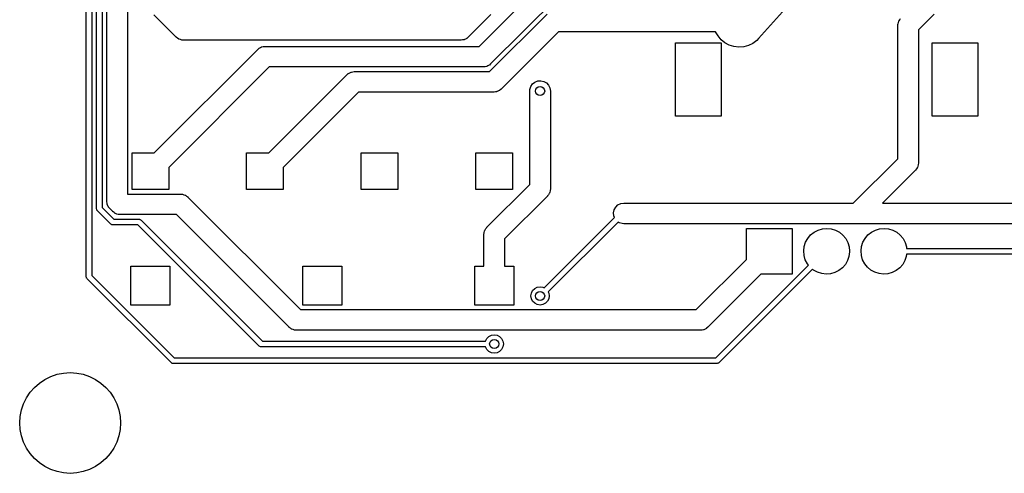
# Model space of a CAD drawing. Extents: x 124.3 to 210.2, y -114.7 to -26.3.
# Tile 1 of 9: x 124.3 to 167.2, y -114.7 to -94.9. Entities that reach past the tile are written whole.
import ezdxf

# ---------------------------------------------------------------- set-up
doc = ezdxf.new("R2010")
doc.units = 0
doc.layers.add('BLACK', color=7, linetype='CONTINUOUS')

msp = doc.modelspace()

# ---------------------------------------------------------------- linework, layer by layer
at = {"layer": 'BLACK', "linetype": 'CONTINUOUS'}
for p, q in [((127.2, -106.11), (127.2, -32.8311)), ((127.45, -32.8829), (127.45, -106.058)), ((127.65, -103.141), (127.65, -34.159)), ((127.9, -34.2108), (127.9, -103.089)), ((128.1, -102.82), (128.1, -73.684)), ((129, -73.684), (129, -102.5)), ((144.34, -96.05), (153.208, -87.1818)), ((153.712, -87.95), (144.844, -96.8182)), ((157.837, -94.2513), (156.527, -95.7113)), ((131.132, -95.6482), (130.148, -94.6648)), ((144.854, -94.6626), (143.868, -95.6482)), ((144.795, -97.15), (147.303, -94.6418)), ((162.657, -94.9344), (162.693, -94.8862)), ((162.693, -94.8862), (162.727, -94.837)), ((164.191, -94.6459), (163.505, -95.3314)), ((162.605, -95.145), (162.611, -95.0746)), ((162.605, -100.959), (162.605, -95.145)), ((162.611, -95.0746), (162.613, -95.0678)), ((162.613, -95.0607), (162.633, -95.0042)), ((162.613, -95.0678), (162.613, -95.0607)), ((162.633, -95.0042), (162.651, -94.947)), ((162.651, -94.947), (162.655, -94.9412)), ((162.655, -94.9412), (162.657, -94.9344)), ((163.505, -95.3314), (163.505, -101.145)), ((131.138, -95.6524), (131.132, -95.6482)), ((131.142, -95.658), (131.138, -95.6524)), ((131.191, -95.6921), (131.142, -95.658)), ((131.239, -95.7277), (131.191, -95.6921)), ((131.246, -95.7301), (131.239, -95.7277)), ((131.252, -95.7341), (131.246, -95.7301)), ((131.309, -95.7522), (131.252, -95.7341)), ((131.366, -95.772), (131.309, -95.7522)), ((131.373, -95.7723), (131.366, -95.772)), ((131.38, -95.7745), (131.373, -95.7723)), ((131.45, -95.78), (131.38, -95.7745)), ((143.623, -95.769), (143.564, -95.7798)), ((143.682, -95.7601), (143.623, -95.769)), ((143.689, -95.757), (143.682, -95.7601)), ((143.696, -95.7557), (143.689, -95.757)), ((143.749, -95.7281), (143.696, -95.7557)), ((143.803, -95.7022), (143.749, -95.7281)), ((143.808, -95.6973), (143.803, -95.7022)), ((143.815, -95.6941), (143.808, -95.6973)), ((143.868, -95.6482), (143.815, -95.6941)), ((147.808, -95.41), (145.3, -97.9182)), ((154.659, -95.41), (147.808, -95.41)), ((154.762, -95.5956), (154.659, -95.41)), ((154.899, -95.7596), (154.762, -95.5956)), ((155.064, -95.8949), (154.899, -95.7596)), ((156.527, -95.7113), (156.45, -95.7894)), ((130.164, -100.7), (134.682, -96.1818)), ((143.55, -95.78), (131.45, -95.78)), ((134.682, -96.1818), (134.735, -96.1359)), ((134.735, -96.1359), (134.742, -96.1327)), ((134.742, -96.1327), (134.747, -96.1278)), ((134.747, -96.1278), (134.801, -96.1019)), ((134.801, -96.1019), (134.854, -96.0743)), ((134.854, -96.0743), (134.861, -96.073)), ((134.861, -96.073), (134.868, -96.0699)), ((134.868, -96.0699), (134.927, -96.061)), ((134.927, -96.061), (134.986, -96.0502)), ((134.986, -96.0502), (134.993, -96.0511)), ((134.993, -96.0511), (135, -96.05)), ((135, -96.05), (144.34, -96.05)), ((143.557, -95.7789), (143.55, -95.78)), ((143.564, -95.7798), (143.557, -95.7789)), ((152.9, -99.1), (152.9, -95.9)), ((152.9, -95.9), (154.9, -95.9)), ((154.9, -95.9), (154.9, -99.1)), ((155.252, -95.9963), (155.064, -95.8949)), ((155.456, -96.0604), (155.252, -95.9963)), ((155.668, -96.0848), (155.456, -96.0604)), ((155.881, -96.0686), (155.668, -96.0848)), ((156.088, -96.0124), (155.881, -96.0686)), ((156.279, -95.9182), (156.088, -96.0124)), ((156.45, -95.7894), (156.279, -95.9182)), ((164.1, -99.1), (164.1, -95.9)), ((164.1, -95.9), (166.1, -95.9)), ((166.1, -95.9), (166.1, -99.1)), ((135.186, -96.95), (130.8, -101.336)), ((144.526, -96.95), (135.186, -96.95)), ((144.533, -96.9489), (144.526, -96.95)), ((144.54, -96.9498), (144.533, -96.9489)), ((144.599, -96.939), (144.54, -96.9498)), ((144.658, -96.9301), (144.599, -96.939)), ((144.665, -96.927), (144.658, -96.9301)), ((144.672, -96.9257), (144.665, -96.927)), ((144.725, -96.8981), (144.672, -96.9257)), ((144.779, -96.8722), (144.725, -96.8981)), ((144.784, -96.8673), (144.779, -96.8722)), ((144.791, -96.8641), (144.784, -96.8673)), ((144.844, -96.8182), (144.791, -96.8641)), ((135.164, -100.7), (138.582, -97.2818)), ((138.582, -97.2818), (138.635, -97.236)), ((138.635, -97.236), (138.642, -97.2327)), ((138.642, -97.2327), (138.647, -97.2278)), ((138.647, -97.2278), (138.701, -97.2019)), ((138.701, -97.2019), (138.754, -97.1743)), ((138.754, -97.1743), (138.761, -97.173)), ((138.761, -97.173), (138.768, -97.1699)), ((138.768, -97.1699), (138.827, -97.161)), ((138.827, -97.161), (138.886, -97.1502)), ((138.886, -97.1502), (138.893, -97.1511)), ((138.893, -97.1511), (138.9, -97.15)), ((138.9, -97.15), (144.795, -97.15)), ((145.3, -97.9182), (145.246, -97.9641)), ((146.556, -97.9296), (146.596, -97.802)), ((146.596, -97.802), (146.672, -97.692)), ((146.672, -97.692), (146.777, -97.6091)), ((146.777, -97.6091), (146.902, -97.5608)), ((146.902, -97.5608), (147.035, -97.5514)), ((147.035, -97.5514), (147.166, -97.5816)), ((147.166, -97.5816), (147.281, -97.6488)), ((147.281, -97.6488), (147.372, -97.7471)), ((147.372, -97.7471), (147.43, -97.8677)), ((147.43, -97.8677), (147.45, -98)), ((139.086, -98.05), (135.8, -101.336)), ((144.982, -98.05), (139.086, -98.05)), ((144.989, -98.0489), (144.982, -98.05)), ((144.996, -98.0498), (144.989, -98.0489)), ((145.055, -98.039), (144.996, -98.0498)), ((145.114, -98.0301), (145.055, -98.039)), ((145.12, -98.027), (145.114, -98.0301)), ((145.127, -98.0257), (145.12, -98.027)), ((145.181, -97.9981), (145.127, -98.0257)), ((145.235, -97.9722), (145.181, -97.9981)), ((145.24, -97.9674), (145.235, -97.9722)), ((145.246, -97.9641), (145.24, -97.9674)), ((146.55, -98), (146.556, -97.9296)), ((146.55, -102.084), (146.55, -98)), ((147.45, -98), (147.45, -102.27)), ((154.9, -99.1), (152.9, -99.1)), ((166.1, -99.1), (164.1, -99.1)), ((129.2, -102.3), (129.2, -100.7)), ((129.2, -100.7), (130.164, -100.7)), ((134.2, -102.3), (134.2, -100.7)), ((134.2, -100.7), (135.164, -100.7)), ((139.2, -102.3), (139.2, -100.7)), ((139.2, -100.7), (140.8, -100.7)), ((140.8, -100.7), (140.8, -102.3)), ((144.2, -102.3), (144.2, -100.7)), ((144.2, -100.7), (145.8, -100.7)), ((145.8, -100.7), (145.8, -102.3)), ((130.8, -101.336), (130.8, -102.3)), ((135.8, -101.336), (135.8, -102.3)), ((160.664, -102.9), (162.605, -100.959)), ((163.453, -101.356), (163.417, -101.404)), ((163.455, -101.349), (163.453, -101.356)), ((163.459, -101.343), (163.455, -101.349)), ((163.477, -101.286), (163.459, -101.343)), ((163.497, -101.229), (163.477, -101.286)), ((163.499, -101.215), (163.497, -101.222)), ((163.497, -101.222), (163.497, -101.229)), ((163.505, -101.145), (163.499, -101.215)), ((163.373, -101.463), (161.936, -102.9)), ((163.377, -101.457), (163.373, -101.463)), ((163.383, -101.453), (163.377, -101.457)), ((163.417, -101.404), (163.383, -101.453)), ((144.682, -103.952), (146.55, -102.084)), ((129, -102.5), (131.32, -102.5)), ((130.8, -102.3), (129.2, -102.3)), ((131.32, -102.5), (131.39, -102.506)), ((131.39, -102.506), (131.397, -102.508)), ((131.397, -102.508), (131.404, -102.508)), ((131.404, -102.508), (131.461, -102.528)), ((131.461, -102.528), (131.518, -102.546)), ((131.518, -102.546), (131.524, -102.55)), ((131.524, -102.55), (131.531, -102.552)), ((131.531, -102.552), (131.579, -102.588)), ((131.579, -102.588), (131.628, -102.622)), ((131.628, -102.622), (131.632, -102.628)), ((131.632, -102.628), (131.638, -102.632)), ((131.638, -102.632), (136.556, -107.55)), ((135.8, -102.3), (134.2, -102.3)), ((140.8, -102.3), (139.2, -102.3)), ((145.8, -102.3), (144.2, -102.3)), ((147.318, -102.588), (145.45, -104.456)), ((147.322, -102.582), (147.318, -102.588)), ((147.328, -102.578), (147.322, -102.582)), ((147.362, -102.529), (147.328, -102.578)), ((147.398, -102.481), (147.362, -102.529)), ((147.4, -102.474), (147.398, -102.481)), ((147.404, -102.468), (147.4, -102.474)), ((147.422, -102.411), (147.404, -102.468)), ((147.442, -102.354), (147.422, -102.411)), ((147.444, -102.34), (147.442, -102.347)), ((147.442, -102.347), (147.442, -102.354)), ((147.45, -102.27), (147.444, -102.34)), ((128.101, -102.827), (128.1, -102.82)), ((128.1, -102.834), (128.101, -102.827)), ((128.111, -102.893), (128.1, -102.834)), ((128.12, -102.952), (128.111, -102.893)), ((128.123, -102.959), (128.12, -102.952)), ((128.124, -102.966), (128.123, -102.959)), ((128.152, -103.019), (128.124, -102.966)), ((128.178, -103.073), (128.152, -103.019)), ((128.183, -103.078), (128.178, -103.073)), ((128.186, -103.085), (128.183, -103.078)), ((150.232, -103.184), (150.299, -103.069)), ((150.299, -103.069), (150.397, -102.978)), ((150.397, -102.978), (150.518, -102.92)), ((150.518, -102.92), (150.65, -102.9)), ((150.65, -102.9), (160.664, -102.9)), ((161.936, -102.9), (178.464, -102.9)), ((127.659, -103.171), (127.65, -103.141)), ((127.665, -103.201), (127.659, -103.171)), ((127.669, -103.206), (127.665, -103.201)), ((127.67, -103.209), (127.669, -103.206)), ((127.673, -103.212), (127.67, -103.209)), ((127.687, -103.229), (127.673, -103.212)), ((128.271, -103.813), (127.687, -103.229)), ((127.9, -103.089), (128.411, -103.6)), ((128.232, -103.138), (128.186, -103.085)), ((128.362, -103.268), (128.232, -103.138)), ((128.368, -103.272), (128.362, -103.268)), ((128.372, -103.278), (128.368, -103.272)), ((128.421, -103.312), (128.372, -103.278)), ((128.469, -103.348), (128.421, -103.312)), ((128.476, -103.35), (128.469, -103.348)), ((128.482, -103.354), (128.476, -103.35)), ((128.539, -103.372), (128.482, -103.354)), ((128.596, -103.392), (128.539, -103.372)), ((128.603, -103.392), (128.596, -103.392)), ((128.61, -103.394), (128.603, -103.392)), ((128.68, -103.4), (128.61, -103.394)), ((131.134, -103.4), (128.68, -103.4)), ((136.052, -108.318), (131.134, -103.4)), ((150.201, -103.315), (150.232, -103.184)), ((150.211, -103.448), (150.201, -103.315)), ((150.243, -103.531), (150.211, -103.448)), ((128.298, -103.828), (128.271, -103.813)), ((128.323, -103.845), (128.298, -103.828)), ((128.33, -103.846), (128.323, -103.845)), ((128.332, -103.847), (128.33, -103.846)), ((128.337, -103.847), (128.332, -103.847)), ((128.359, -103.85), (128.337, -103.847)), ((129.458, -103.85), (128.359, -103.85)), ((128.411, -103.6), (129.51, -103.6)), ((134.747, -109.138), (129.458, -103.85)), ((129.51, -103.6), (129.532, -103.603)), ((129.532, -103.603), (129.537, -103.603)), ((129.537, -103.603), (129.539, -103.604)), ((129.539, -103.604), (129.546, -103.605)), ((129.546, -103.605), (129.571, -103.622)), ((129.571, -103.622), (129.598, -103.637)), ((129.598, -103.637), (134.887, -108.925)), ((147.177, -106.597), (150.243, -103.531)), ((150.405, -103.722), (147.353, -106.773)), ((150.452, -103.754), (150.405, -103.722)), ((150.58, -103.794), (150.452, -103.754)), ((150.65, -103.8), (150.58, -103.794)), ((195.563, -103.8), (150.65, -103.8)), ((144.55, -104.27), (144.556, -104.2)), ((144.55, -105.65), (144.55, -104.27)), ((144.556, -104.2), (144.558, -104.193)), ((144.558, -104.186), (144.578, -104.129)), ((144.558, -104.193), (144.558, -104.186)), ((144.578, -104.129), (144.596, -104.072)), ((144.596, -104.072), (144.6, -104.066)), ((144.6, -104.066), (144.602, -104.059)), ((144.602, -104.059), (144.638, -104.011)), ((144.638, -104.011), (144.672, -103.962)), ((144.672, -103.962), (144.678, -103.958)), ((144.678, -103.958), (144.682, -103.952)), ((156, -105.364), (156, -104)), ((156, -104), (158, -104)), ((158, -104), (158, -106)), ((158.675, -104.435), (158.8, -104.286)), ((158.8, -104.286), (158.952, -104.163)), ((158.952, -104.163), (159.125, -104.073)), ((159.125, -104.073), (159.313, -104.018)), ((159.313, -104.018), (159.507, -104)), ((159.507, -104), (159.701, -104.02)), ((159.701, -104.02), (159.888, -104.078)), ((159.888, -104.078), (160.059, -104.171)), ((160.059, -104.171), (160.21, -104.295)), ((160.21, -104.295), (160.333, -104.447)), ((161.175, -104.435), (161.3, -104.286)), ((161.3, -104.286), (161.452, -104.163)), ((161.452, -104.163), (161.625, -104.073)), ((161.625, -104.073), (161.813, -104.018)), ((161.813, -104.018), (162.007, -104)), ((162.007, -104), (162.201, -104.02)), ((162.201, -104.02), (162.388, -104.078)), ((162.388, -104.078), (162.559, -104.171)), ((162.559, -104.171), (162.71, -104.295)), ((162.71, -104.295), (162.833, -104.447)), ((145.45, -104.456), (145.45, -105.65)), ((158.5, -104.986), (158.522, -104.792)), ((158.522, -104.792), (158.581, -104.606)), ((158.581, -104.606), (158.675, -104.435)), ((160.333, -104.447), (160.425, -104.619)), ((160.425, -104.619), (160.481, -104.806)), ((161, -104.986), (161.022, -104.792)), ((161.022, -104.792), (161.081, -104.606)), ((161.081, -104.606), (161.175, -104.435)), ((162.833, -104.447), (162.925, -104.619)), ((162.925, -104.619), (162.981, -104.806)), ((158.516, -105.181), (158.5, -104.986)), ((158.57, -105.368), (158.516, -105.181)), ((160.475, -105.222), (160.414, -105.407)), ((160.5, -105.028), (160.475, -105.222)), ((160.481, -104.806), (160.5, -105)), ((160.5, -105), (160.5, -105.028)), ((161.016, -105.181), (161, -104.986)), ((161.07, -105.368), (161.016, -105.181)), ((162.975, -105.222), (162.914, -105.407)), ((162.987, -105.125), (162.975, -105.222)), ((162.981, -104.806), (162.988, -104.875)), ((173.534, -105.125), (162.987, -105.125)), ((162.988, -104.875), (173.586, -104.875)), ((129.15, -107.35), (129.15, -105.65)), ((129.15, -105.65), (130.85, -105.65)), ((130.85, -105.65), (130.85, -107.35)), ((136.65, -107.35), (136.65, -105.65)), ((136.65, -105.65), (138.35, -105.65)), ((138.35, -105.65), (138.35, -107.35)), ((144.15, -107.35), (144.15, -105.65)), ((144.15, -105.65), (144.55, -105.65)), ((145.45, -105.65), (145.85, -105.65)), ((145.85, -105.65), (145.85, -107.35)), ((153.814, -107.55), (156, -105.364)), ((154.673, -109.65), (158.713, -105.61)), ((158.659, -105.542), (158.57, -105.368)), ((158.713, -105.61), (158.659, -105.542)), ((160.317, -105.576), (160.19, -105.724)), ((160.414, -105.407), (160.317, -105.576)), ((161.159, -105.542), (161.07, -105.368)), ((161.281, -105.695), (161.159, -105.542)), ((162.817, -105.576), (162.69, -105.724)), ((162.914, -105.407), (162.817, -105.576)), ((127.45, -106.058), (131.042, -109.65)), ((156.636, -106), (154.318, -108.318)), ((158.889, -105.787), (154.813, -109.863)), ((158, -106), (156.636, -106)), ((158.929, -105.821), (158.889, -105.787)), ((159.1, -105.916), (158.929, -105.821)), ((159.285, -105.977), (159.1, -105.916)), ((159.479, -106), (159.285, -105.977)), ((159.674, -105.985), (159.479, -106)), ((159.862, -105.932), (159.674, -105.985)), ((160.036, -105.844), (159.862, -105.932)), ((160.19, -105.724), (160.036, -105.844)), ((161.429, -105.821), (161.281, -105.695)), ((161.6, -105.916), (161.429, -105.821)), ((161.785, -105.977), (161.6, -105.916)), ((161.979, -106), (161.785, -105.977)), ((162.174, -105.985), (161.979, -106)), ((162.362, -105.932), (162.174, -105.985)), ((162.536, -105.844), (162.362, -105.932)), ((162.69, -105.724), (162.536, -105.844)), ((127.209, -106.14), (127.2, -106.11)), ((127.215, -106.17), (127.209, -106.14)), ((127.219, -106.175), (127.215, -106.17)), ((127.22, -106.178), (127.219, -106.175)), ((127.223, -106.181), (127.22, -106.178)), ((127.237, -106.198), (127.223, -106.181)), ((130.902, -109.863), (127.237, -106.198)), ((146.6, -106.95), (146.62, -106.826)), ((146.62, -106.826), (146.676, -106.715)), ((146.676, -106.715), (146.765, -106.626)), ((146.765, -106.626), (146.876, -106.57)), ((146.876, -106.57), (147, -106.55)), ((147, -106.55), (147.124, -106.57)), ((147.124, -106.57), (147.177, -106.597)), ((147.353, -106.773), (147.38, -106.826)), ((147.38, -106.826), (147.4, -106.95)), ((130.85, -107.35), (129.15, -107.35)), ((138.35, -107.35), (136.65, -107.35)), ((145.85, -107.35), (144.15, -107.35)), ((146.62, -107.074), (146.6, -106.95)), ((146.676, -107.185), (146.62, -107.074)), ((146.765, -107.274), (146.676, -107.185)), ((146.876, -107.33), (146.765, -107.274)), ((147, -107.35), (146.876, -107.33)), ((147.124, -107.33), (147, -107.35)), ((147.235, -107.274), (147.124, -107.33)), ((147.324, -107.185), (147.235, -107.274)), ((147.38, -107.074), (147.324, -107.185)), ((147.4, -106.95), (147.38, -107.074)), ((136.556, -107.55), (153.814, -107.55)), ((136.058, -108.322), (136.052, -108.318)), ((136.062, -108.328), (136.058, -108.322)), ((136.111, -108.362), (136.062, -108.328)), ((136.159, -108.398), (136.111, -108.362)), ((136.166, -108.4), (136.159, -108.398)), ((136.172, -108.404), (136.166, -108.4)), ((136.229, -108.422), (136.172, -108.404)), ((136.286, -108.442), (136.229, -108.422)), ((136.293, -108.442), (136.286, -108.442)), ((136.3, -108.444), (136.293, -108.442)), ((136.37, -108.45), (136.3, -108.444)), ((154, -108.45), (136.37, -108.45)), ((144.876, -108.67), (145, -108.65)), ((145, -108.65), (145.124, -108.67)), ((154.007, -108.449), (154, -108.45)), ((154.014, -108.45), (154.007, -108.449)), ((154.073, -108.439), (154.014, -108.45)), ((154.132, -108.43), (154.073, -108.439)), ((154.139, -108.427), (154.132, -108.43)), ((154.146, -108.426), (154.139, -108.427)), ((154.199, -108.398), (154.146, -108.426)), ((154.253, -108.372), (154.199, -108.398)), ((154.258, -108.367), (154.253, -108.372)), ((154.265, -108.364), (154.258, -108.367)), ((154.318, -108.318), (154.265, -108.364)), ((134.887, -108.925), (144.62, -108.925)), ((144.62, -108.925), (144.676, -108.815)), ((144.676, -108.815), (144.765, -108.726)), ((144.765, -108.726), (144.876, -108.67)), ((145.124, -108.67), (145.235, -108.726)), ((145.235, -108.726), (145.324, -108.815)), ((145.324, -108.815), (145.38, -108.926)), ((145.38, -108.926), (145.4, -109.05)), ((145.4, -109.05), (145.38, -109.174)), ((134.774, -109.153), (134.747, -109.138)), ((134.8, -109.17), (134.774, -109.153)), ((134.806, -109.171), (134.8, -109.17)), ((134.808, -109.172), (134.806, -109.171)), ((134.813, -109.172), (134.808, -109.172)), ((134.835, -109.175), (134.813, -109.172)), ((144.62, -109.175), (134.835, -109.175)), ((144.676, -109.285), (144.62, -109.175)), ((144.765, -109.374), (144.676, -109.285)), ((144.876, -109.43), (144.765, -109.374)), ((145, -109.45), (144.876, -109.43)), ((145.124, -109.43), (145, -109.45)), ((145.235, -109.374), (145.124, -109.43)), ((145.324, -109.285), (145.235, -109.374)), ((145.38, -109.174), (145.324, -109.285)), ((130.929, -109.878), (130.902, -109.863)), ((130.954, -109.895), (130.929, -109.878)), ((130.961, -109.896), (130.954, -109.895)), ((130.963, -109.897), (130.961, -109.896)), ((130.968, -109.897), (130.963, -109.897)), ((130.99, -109.9), (130.968, -109.897)), ((154.725, -109.9), (130.99, -109.9)), ((131.042, -109.65), (154.673, -109.65)), ((154.755, -109.891), (154.725, -109.9)), ((154.785, -109.885), (154.755, -109.891)), ((154.79, -109.881), (154.785, -109.885)), ((154.793, -109.88), (154.79, -109.881)), ((154.796, -109.877), (154.793, -109.88)), ((154.813, -109.863), (154.796, -109.877)), ((125.658, -110.467), (125.931, -110.375)), ((125.931, -110.375), (126.213, -110.319)), ((126.213, -110.319), (126.5, -110.3)), ((126.5, -110.3), (126.787, -110.319)), ((126.787, -110.319), (127.069, -110.375)), ((127.069, -110.375), (127.342, -110.467)), ((124.944, -110.944), (125.161, -110.755)), ((125.161, -110.755), (125.4, -110.595)), ((125.4, -110.595), (125.658, -110.467)), ((127.342, -110.467), (127.6, -110.595)), ((127.6, -110.595), (127.839, -110.755)), ((127.839, -110.755), (128.056, -110.944)), ((124.595, -111.4), (124.755, -111.161)), ((124.755, -111.161), (124.944, -110.944)), ((128.056, -110.944), (128.245, -111.161)), ((128.245, -111.161), (128.405, -111.4)), ((124.375, -111.931), (124.467, -111.658)), ((124.467, -111.658), (124.595, -111.4)), ((128.405, -111.4), (128.533, -111.658)), ((128.533, -111.658), (128.625, -111.931)), ((124.319, -112.213), (124.375, -111.931)), ((128.625, -111.931), (128.681, -112.213)), ((124.3, -112.5), (124.319, -112.213)), ((124.319, -112.787), (124.3, -112.5)), ((128.681, -112.213), (128.7, -112.5)), ((128.7, -112.5), (128.681, -112.787)), ((124.375, -113.069), (124.319, -112.787)), ((128.681, -112.787), (128.625, -113.069)), ((124.467, -113.342), (124.375, -113.069)), ((124.595, -113.6), (124.467, -113.342)), ((128.533, -113.342), (128.405, -113.6)), ((128.625, -113.069), (128.533, -113.342)), ((124.755, -113.839), (124.595, -113.6)), ((128.405, -113.6), (128.245, -113.839)), ((124.944, -114.056), (124.755, -113.839)), ((125.161, -114.245), (124.944, -114.056)), ((125.4, -114.405), (125.161, -114.245)), ((127.839, -114.245), (127.6, -114.405)), ((128.056, -114.056), (127.839, -114.245)), ((128.245, -113.839), (128.056, -114.056)), ((125.658, -114.533), (125.4, -114.405)), ((125.931, -114.625), (125.658, -114.533)), ((126.213, -114.681), (125.931, -114.625)), ((127.069, -114.625), (126.787, -114.681)), ((127.342, -114.533), (127.069, -114.625)), ((127.6, -114.405), (127.342, -114.533)), ((126.5, -114.7), (126.213, -114.681)), ((126.787, -114.681), (126.5, -114.7))]:
    msp.add_line(p, q, dxfattribs=at)
at = {"layer": 'BLACK'}
for centre in [(147, -98), (147, -106.95), (145, -109.05)]:
    msp.add_circle(centre, 0.2, dxfattribs=at)

doc.saveas('drawing.dxf')
